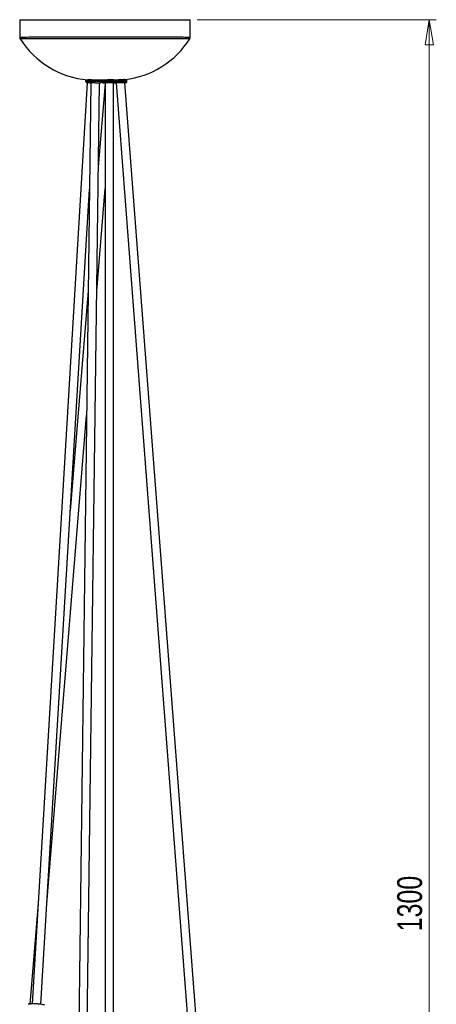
# Model space of a CAD drawing. Header units: millimetres. Extents: x 420 to 892, y 322 to 738.
# Tile 11 of 20: x 649 to 708, y 443 to 582. Entities that reach past the tile are written whole.
import ezdxf

# ---------------------------------------------------------------- set-up
doc = ezdxf.new("R2010")
doc.units = ezdxf.units.MM
doc.styles.add('SLDTEXTSTYLE0', font='TXT', dxfattribs={"width": 0.75})
doc.dimstyles.new('SLDDIMSTYLE0', dxfattribs={"dimtxt": 3.5, "dimasz": 3.556, "dimexe": 0, "dimexo": 0.0625, "dimgap": 0.875, "dimtad": 1, "dimdec": 0, "dimlfac": 5, "dimrnd": 1e-09, "dimzin": 12, "dimdsep": 46, "dimtxsty": 'SLDTEXTSTYLE0', "dimblk1": 'CLOSED', "dimblk2": 'CLOSED', "dimsah": 1, "dimcen": 0.09, "dimadec": 0, "dimazin": 3, "dimtfac": 1, "dimtdec": 0, "dimtofl": 0, "dimtmove": 0, "dimatfit": 3, "dimldrblk": 'CLOSED', "dimfxl": 0, "dimfrac": 2, "dimtolj": 1, "dimtzin": 12, "dimarcsym": 0})

# ---------------------------------------------------------------- blocks, each defined once
blk = doc.blocks.new('_Closed')
at = {"color": 0, "linetype": 'ByBlock', "lineweight": -2}
for p, q in [((-1, 0.166667), (0, 0)), ((-1, 0.166667), (-1, -0.166667)), ((0, 0), (-1, -0.166667)), ((0, 0), (-1, 0))]:
    blk.add_line(p, q, dxfattribs=at)
blk = doc.blocks.new('_D')
at = {"color": 7, "linetype": 'Continuous', "lineweight": 0}
for p, q in [((674.37, 581.82), (708.01, 581.82)), ((707.01, 581.82), (707.01, 321.91)), ((689.32, 321.91), (708.01, 321.91))]:
    blk.add_line(p, q, dxfattribs=at)
at = {"color": 7, "linetype": 'Continuous', "lineweight": 18, "xscale": 3.556, "yscale": 3.556}
for p, rotation in [((707.01, 581.82, -8.28), 90.0000000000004), ((707.01, 321.91, -8.28), 270.0000000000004)]:
    blk.add_blockref('_Closed', p, dxfattribs=dict(at, rotation=rotation))
at = {"color": 7, "linetype": 'Continuous', "lineweight": 18, "insert": (702.5, 453.58), "char_height": 3.5, "attachment_point": 1, "rotation": 90, "style": 'SLDTEXTSTYLE0'}
blk.add_mtext('1300', dxfattribs=at)

msp = doc.modelspace()

# ---------------------------------------------------------------- linework, layer by layer
at = {"color": 7, "linetype": 'Continuous', "lineweight": 25}
for p, q in [((649.37, 581.82), (649.37, 579.32)), ((649.37, 581.82), (661.37, 581.82)), ((661.37, 581.82), (673.37, 581.82)), ((673.37, 579.32), (673.37, 581.82)), ((658.88, 572.94), (651.13, 443.39)), ((659.39, 572.94), (657.55, 430.74)), ((658.65, 573.32), (658.65, 573.14)), ((658.66, 573.32), (658.65, 573.32)), ((658.66, 573.32), (658.66, 573.14)), ((660.86, 573.32), (658.66, 573.32)), ((658.7, 426.47), (660.59, 572.94)), ((658.88, 572.94), (658.85, 572.94)), ((659.28, 572.94), (658.88, 572.94)), ((658.91, 573.36), (658.91, 573.32)), ((658.95, 573.38), (658.95, 573.32)), ((659.99, 572.94), (659.28, 572.94)), ((661.2, 573.33), (660.35, 573.33)), ((661.39, 572.85), (660.43, 561.13)), ((660.59, 573.32), (660.59, 573.33)), ((660.62, 572.94), (660.65, 572.94)), ((660.86, 573.14), (660.86, 573.32)), ((660.88, 573.32), (660.88, 573.14)), ((660.89, 573.32), (660.88, 573.32)), ((660.89, 573.32), (660.89, 573.14)), ((663.09, 573.32), (660.89, 573.32)), ((661.09, 572.94), (661.1, 572.94)), ((662.57, 572.94), (661.09, 572.94)), ((661.17, 573.33), (661.17, 573.32)), ((661.18, 573.33), (661.18, 573.32)), ((661.39, 572.94), (661.39, 434.4)), ((662.59, 432.34), (662.59, 572.94)), ((662.59, 572.8), (662.6, 572.94)), ((664.26, 572.94), (662.59, 572.94)), ((663.21, 573.33), (662.79, 573.33)), ((662.8, 573.32), (662.8, 573.35)), ((662.94, 572.94), (675.51, 408.76)), ((664.46, 573.32), (663.08, 573.32)), ((663.09, 573.14), (663.09, 573.32)), ((676.7, 408.85), (664.15, 572.94)), ((664.17, 573.32), (664.17, 573.39)), ((664.46, 573.14), (664.46, 573.32)), ((652.33, 443.32), (659.19, 558)), ((660.21, 543.61), (661.39, 558.09)), ((659.01, 543.67), (656.49, 512.75)), ((653.18, 457.44), (658.78, 526.14)), ((651.98, 457.53), (650.82, 443.3))]:
    msp.add_line(p, q, dxfattribs=at)
at = {"color": 8, "linetype": 'Continuous', "lineweight": 25}
for p, q in [((658.66, 573.14), (658.65, 573.14)), ((659.17, 573.14), (658.66, 573.14)), ((660.86, 573.14), (659.17, 573.14)), ((659.99, 572.94), (660.65, 572.94)), ((660.89, 573.14), (660.88, 573.14)), ((662.7, 573.14), (660.89, 573.14)), ((663.09, 573.14), (662.7, 573.14)), ((664.46, 573.14), (663.07, 573.14)), ((664.14, 572.94), (664.2, 572.94))]:
    msp.add_line(p, q, dxfattribs=at)
at = {"color": 7, "linetype": 'Continuous', "lineweight": 25}
for centre, start, end in [((659.96, 585.78), 212.2948, 265.2908), ((662.77, 585.78), 276.4074, 327.7051)]:
    msp.add_arc(centre, 12.46, start, end, dxfattribs=at)
for points, knots in [([(673.37, 579.33), (673.35, 579.33), (673.32, 579.33), (673.05, 579.33), (672.66, 579.33), (672.25, 579.34), (671.89, 579.34), (671.61, 579.34), (671.32, 579.34), (671.03, 579.34), (670.73, 579.34), (670.44, 579.34), (670.15, 579.34), (669.66, 579.34), (668.95, 579.34), (667.97, 579.34), (666.93, 579.34), (665.73, 579.34), (664.37, 579.34), (662.87, 579.34), (661.36, 579.34), (659.85, 579.34), (658.35, 579.34), (656.99, 579.34), (655.8, 579.34), (654.99, 579.34), (654.44, 579.34), (654.11, 579.34), (653.79, 579.34), (653.48, 579.34), (653.17, 579.34), (652.7, 579.34), (652.05, 579.34), (651.27, 579.34), (650.61, 579.34), (650.08, 579.33), (649.69, 579.33), (649.42, 579.33), (649.39, 579.33), (649.37, 579.33)], [0, 0, 0, 0, 0.04001, 0.077517, 0.112521, 0.145022, 0.160338, 0.175027, 0.18909, 0.202526, 0.215335, 0.227518, 0.239074, 0.250046, 0.282828, 0.315179, 0.347101, 0.378593, 0.4199, 0.460444, 0.500223, 0.539978, 0.580496, 0.621777, 0.653248, 0.685148, 0.695881, 0.706661, 0.71749, 0.728366, 0.73929, 0.750219, 0.780738, 0.815701, 0.855104, 0.88758, 0.922555, 0.960029, 1, 1, 1, 1]), ([(649.37, 579.33), (649.37, 579.29), (649.38, 579.22), (649.41, 579.15), (649.43, 579.12)], [0, 0, 0, 0, 0.5, 1, 1, 1, 1]), ([(673.31, 579.12), (673.3, 579.12), (673.29, 579.12), (673.2, 579.12), (673.08, 579.12), (672.93, 579.12), (672.76, 579.12), (672.58, 579.12), (672.31, 579.12), (671.9, 579.12), (671.28, 579.12), (670.59, 579.12), (669.72, 579.12), (668.63, 579.12), (667.3, 579.13), (665.88, 579.13), (664.4, 579.13), (662.89, 579.13), (661.36, 579.13), (659.84, 579.13), (658.33, 579.13), (656.97, 579.13), (655.79, 579.13), (654.76, 579.12), (653.8, 579.12), (652.89, 579.12), (652.05, 579.12), (651.49, 579.12), (651.16, 579.12), (651, 579.12), (650.86, 579.12), (650.72, 579.12), (650.58, 579.12), (650.46, 579.12), (650.34, 579.12), (650.24, 579.12), (650.12, 579.12), (649.98, 579.12), (649.81, 579.12), (649.62, 579.12), (649.46, 579.12), (649.44, 579.12), (649.43, 579.12)], [0, 0, 0, 0, 0.0228741, 0.0440811, 0.0636207, 0.0814928, 0.097697, 0.1122332, 0.125101, 0.1575214, 0.189154, 0.2199985, 0.2500548, 0.2929422, 0.3353513, 0.3772814, 0.4187325, 0.459704, 0.5002057, 0.5406614, 0.5815982, 0.6230158, 0.6544042, 0.686063, 0.717992, 0.7501911, 0.7839413, 0.818636, 0.8265582, 0.8345281, 0.8425457, 0.8506108, 0.8587237, 0.8668841, 0.8750922, 0.8813319, 0.8902509, 0.901849, 0.916126, 0.9393259, 0.9672847, 1, 1, 1, 1]), ([(673.31, 579.12), (673.32, 579.15), (673.36, 579.22), (673.37, 579.29), (673.37, 579.33)], [0, 0, 0, 0, 0.5, 1, 1, 1, 1]), ([(658.66, 573.14), (658.66, 573.11), (658.67, 573.07), (658.73, 573.02), (658.78, 572.99), (658.8, 572.97), (658.82, 572.97), (658.82, 572.96), (658.83, 572.96), (658.84, 572.95), (658.84, 572.95), (658.85, 572.95), (658.86, 572.94), (658.84, 572.94), (658.84, 572.94), (658.88, 572.94), (658.88, 572.94)], [0, 0, 0, 0, 0.191528, 0.351024, 0.407346, 0.428636, 0.445812, 0.453349, 0.460592, 0.467967, 0.475908, 0.494871, 0.519664, 0.694256, 0.998651, 1, 1, 1, 1]), ([(658.96, 573.38), (658.97, 573.38), (658.98, 573.39), (659.12, 573.39), (659.32, 573.39), (659.58, 573.38), (659.85, 573.36), (660.11, 573.35), (660.27, 573.33), (660.34, 573.33), (660.35, 573.33)], [0, 0, 0, 0, 0.140041, 0.280092, 0.419942, 0.559825, 0.700039, 0.840651, 0.981445, 1, 1, 1, 1]), ([(659.17, 573.14), (659.17, 573.11), (659.18, 573.05), (659.21, 572.98), (659.24, 572.94), (659.27, 572.94), (659.28, 572.94)], [0, 0, 0, 0, 0.270261, 0.562429, 0.789736, 1, 1, 1, 1]), ([(659.98, 572.94), (660.02, 572.94), (660.15, 572.94), (660.33, 572.94), (660.53, 572.93), (660.66, 572.94), (660.72, 572.94), (660.76, 572.96), (660.78, 572.98), (660.8, 572.99), (660.81, 573.01), (660.83, 573.03), (660.84, 573.06), (660.86, 573.1), (660.86, 573.12), (660.86, 573.14)], [0, 0, 0, 0, 0.081441, 0.266793, 0.431879, 0.671946, 0.809219, 0.850524, 0.866895, 0.881517, 0.895264, 0.908874, 0.937305, 0.968147, 1, 1, 1, 1]), ([(660.88, 573.14), (660.88, 573.11), (660.89, 573.09), (660.91, 573.06), (660.92, 573.05)], [0, 0, 0, 0, 0.957006, 1, 1, 1, 1]), ([(660.89, 573.14), (660.89, 573.11), (660.9, 573.07), (660.94, 573.02), (660.96, 573), (660.98, 572.98), (660.99, 572.97), (661.01, 572.96), (661.02, 572.95), (661.03, 572.95), (661.04, 572.95), (661.04, 572.95)], [0, 0, 0, 0, 0.402651, 0.564046, 0.630557, 0.687889, 0.73856, 0.787888, 0.84332, 0.911968, 1, 1, 1, 1]), ([(661.11, 572.94), (661.13, 572.94), (661.16, 572.94), (661.24, 572.94), (661.33, 572.94), (661.34, 572.94)], [0, 0, 0, 0, 0.296288, 0.859429, 1, 1, 1, 1]), ([(661.2, 573.33), (661.21, 573.33), (661.25, 573.34), (661.42, 573.36), (661.64, 573.38), (661.9, 573.39), (662.18, 573.39), (662.43, 573.39), (662.63, 573.38), (662.75, 573.37), (662.77, 573.36), (662.78, 573.36)], [0, 0, 0, 0, 0.115148, 0.23029, 0.345562, 0.460739, 0.575604, 0.690168, 0.804652, 0.919333, 1, 1, 1, 1]), ([(662.57, 572.94), (662.63, 572.93), (662.77, 572.93), (662.9, 572.94), (662.91, 572.93), (662.96, 572.95), (662.98, 572.96), (662.99, 572.97), (663, 572.98), (663.02, 573), (663.05, 573.03), (663.08, 573.08), (663.09, 573.11), (663.09, 573.14)], [0, 0, 0, 0, 0.220768, 0.441974, 0.719464, 0.751605, 0.764109, 0.775466, 0.786823, 0.799134, 0.828502, 0.906972, 1, 1, 1, 1]), ([(662.7, 573.14), (662.69, 573.11), (662.69, 573.05), (662.65, 572.98), (662.61, 572.94), (662.58, 572.94), (662.57, 572.94)], [0, 0, 0, 0, 0.270261, 0.562429, 0.789736, 1, 1, 1, 1]), ([(664.16, 573.39), (664.16, 573.39), (664.17, 573.39), (664.13, 573.39), (664, 573.38), (663.8, 573.36), (663.54, 573.35), (663.34, 573.34), (663.23, 573.33), (663.21, 573.33)], [0, 0, 0, 0, 0.020702, 0.207048, 0.393384, 0.580022, 0.7672, 0.954667, 1, 1, 1, 1]), ([(664.32, 572.94), (664.33, 572.95), (664.34, 572.95), (664.36, 572.96), (664.38, 572.97), (664.4, 572.99), (664.42, 573.01), (664.44, 573.05), (664.46, 573.09), (664.46, 573.12), (664.46, 573.14)], [0, 0, 0, 0, 0.1859313, 0.2581956, 0.3242834, 0.3902502, 0.460371, 0.6194721, 0.8033396, 1, 1, 1, 1]), ([(652.84, 443.22), (652.79, 443.23), (652.68, 443.27), (652.42, 443.31), (652.14, 443.34), (651.88, 443.36), (651.59, 443.38), (651.3, 443.39), (651.04, 443.39), (650.83, 443.38), (650.68, 443.36), (650.59, 443.35), (650.58, 443.34), (650.58, 443.34)], [0, 0, 0, 0, 0.11288, 0.255663, 0.339221, 0.429851, 0.525898, 0.6249, 0.723902, 0.819949, 0.910579, 0.994137, 1, 1, 1, 1])]:
    msp.add_open_spline(points, degree=3, knots=knots, dxfattribs=at)

# ---------------------------------------------------------------- dimensions: what is measured, and where the dimension line sits
at = {"color": 7, "linetype": 'Continuous', "lineweight": 18}
dim = msp.add_linear_dim(base=(707.01, 321.91), p1=(673.37, 581.82), p2=(688.32, 321.91), angle=90, dimstyle='SLDDIMSTYLE0', dxfattribs=at)
dim.commit()
dim.dimension.update_dxf_attribs({"geometry": '_D', "text_midpoint": (707.01, 458.75), "dimtype": 160})

doc.saveas('drawing.dxf')
